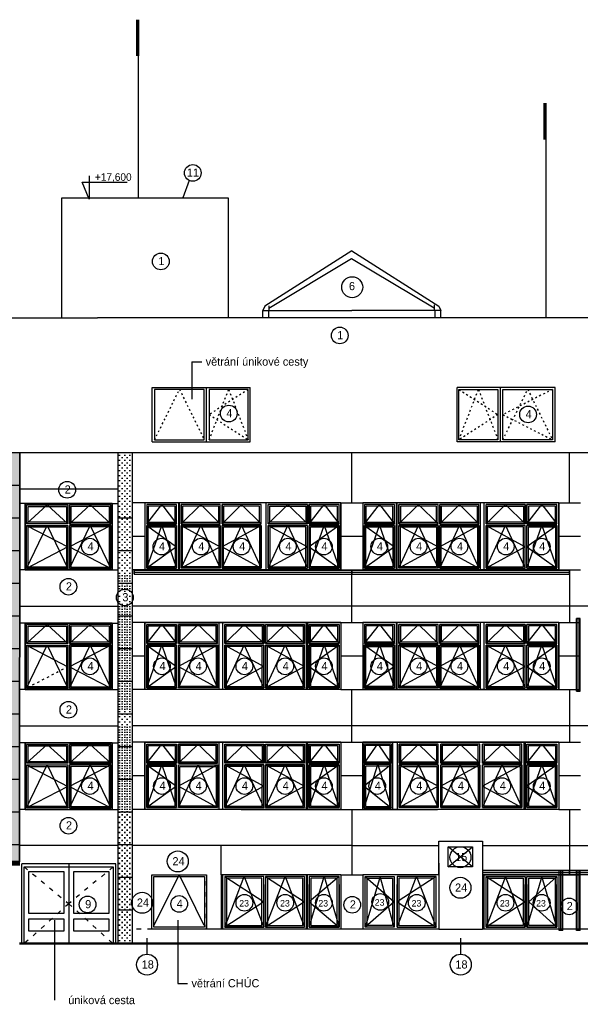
# Model space of a CAD drawing. Header units: millimetres. Extents: x 434746 to 672760, y -61647 to 206428.
# Tile 23 of 24: x 629973 to 645417, y 127683 to 154823. Entities that reach past the tile are written whole.
import ezdxf

# ---------------------------------------------------------------- set-up
doc = ezdxf.new("R2010")
doc.units = ezdxf.units.MM
doc.linetypes.add('ACAD_ISO03W100', pattern=[30, 12, -18])
doc.linetypes.add('SOLID', pattern=[1, 0.5, 0.5])
doc.layers.add('E-uzemneni_vnejsi', color=240, linetype='Continuous', lineweight=30)
doc.layers.add('pohledy', color=1, linetype='Continuous')
doc.layers.add('stav', color=7, linetype='Continuous')
doc.styles.add('SPIRITTXTSTYLE1', font='ROMAN')
pattern_1 = [(45, (17754.56, -198920.75), (-70.71068, 70.71068), [0, -100])]

# ---------------------------------------------------------------- blocks, each defined once
blk = doc.blocks.new('4641E483-26C3-486A-BDDB375')
at = {"color": 7, "linetype": 'SOLID'}
for p, q in [((22.8, 4.362), (23.1, 4.362)), ((23.1, 4.362), (25.2, 4.362)), ((25.2, 4.362), (28.5, 4.362)), ((28.5, 4.362), (28.8, 4.362))]:
    blk.add_line(p, q, dxfattribs=at)
blk = doc.blocks.new('62868DEC-3D38-4F4A-8493376')
at = {"color": 7, "linetype": 'SOLID'}
for p, q in [((22.8, 4.422), (22.8, 4.422)), ((22.8, 4.422), (22.8, 4.302)), ((22.8, 4.302), (22.8, 4.422)), ((22.8, 4.422), (28.8, 4.422)), ((22.8, 4.422), (28.8, 4.422)), ((22.8, 4.417), (22.8, 4.417)), ((22.8, 4.417), (22.8, 4.307)), ((22.8, 4.307), (22.8, 4.417)), ((22.8, 4.417), (28.8, 4.417)), ((22.8, 4.417), (28.8, 4.417)), ((28.8, 4.422), (28.8, 4.422)), ((28.8, 4.422), (28.8, 4.302)), ((28.8, 4.302), (28.8, 4.422)), ((28.8, 4.417), (28.8, 4.417)), ((28.8, 4.417), (28.8, 4.307)), ((28.8, 4.307), (28.8, 4.417)), ((22.8, 4.307), (22.8, 4.307)), ((22.8, 4.307), (28.8, 4.307)), ((22.8, 4.307), (28.8, 4.307)), ((22.8, 4.302), (22.8, 4.302)), ((22.8, 4.302), (28.8, 4.302)), ((22.8, 4.302), (28.8, 4.302)), ((28.8, 4.307), (28.8, 4.307)), ((28.8, 4.302), (28.8, 4.302))]:
    blk.add_line(p, q, dxfattribs=at)
blk = doc.blocks.new('D73A37A2-206B-425B-8FB5395')
at = {"color": 7, "linetype": 'SOLID'}
for p, q in [((15.6, 4.362), (15.9, 4.362)), ((15.9, 4.362), (19.2, 4.362)), ((19.2, 4.362), (22.5, 4.362)), ((22.5, 4.362), (22.8, 4.362))]:
    blk.add_line(p, q, dxfattribs=at)
blk = doc.blocks.new('C58A4355-C0B5-41C0-896F396')
at = {"color": 7, "linetype": 'SOLID'}
for p, q in [((15.6, 4.422), (15.6, 4.422)), ((15.6, 4.422), (15.6, 4.302)), ((15.6, 4.302), (15.6, 4.422)), ((15.6, 4.422), (22.8, 4.422)), ((15.6, 4.422), (22.8, 4.422)), ((15.6, 4.415), (15.6, 4.415)), ((15.6, 4.415), (15.6, 4.308)), ((15.6, 4.308), (15.6, 4.415)), ((15.6, 4.415), (22.8, 4.415)), ((15.6, 4.415), (22.8, 4.415)), ((22.8, 4.422), (22.8, 4.422)), ((22.8, 4.422), (22.8, 4.302)), ((22.8, 4.302), (22.8, 4.422)), ((22.8, 4.415), (22.8, 4.415)), ((22.8, 4.415), (22.8, 4.308)), ((22.8, 4.308), (22.8, 4.415)), ((15.6, 4.308), (15.6, 4.308)), ((15.6, 4.308), (22.8, 4.308)), ((15.6, 4.308), (22.8, 4.308)), ((15.6, 4.302), (15.6, 4.302)), ((15.6, 4.302), (22.8, 4.302)), ((15.6, 4.302), (22.8, 4.302)), ((22.8, 4.308), (22.8, 4.308)), ((22.8, 4.302), (22.8, 4.302))]:
    blk.add_line(p, q, dxfattribs=at)
blk = doc.blocks.new('B4D61B65-774C-4D9B-96F3346')
at = {"color": 7, "linetype": 'SOLID'}
for p, q in [((3.8, 6.362), (3.9, 6.362)), ((3.9, 6.362), (3.8, 6.362)), ((3.8, 6.362), (3.8, 6.362)), ((3.8, 4.362), (3.8, 6.362)), ((3.8, 4.362), (3.8, 6.362)), ((3.804, 6.362), (3.896, 6.362)), ((3.896, 6.362), (3.804, 6.362)), ((3.804, 6.362), (3.804, 6.362)), ((3.804, 4.362), (3.804, 6.362)), ((3.804, 4.362), (3.804, 6.362)), ((3.896, 6.362), (3.896, 6.362)), ((3.896, 4.362), (3.896, 6.362)), ((3.896, 4.362), (3.896, 6.362)), ((3.9, 6.362), (3.9, 6.362)), ((3.9, 4.362), (3.9, 6.362)), ((3.9, 4.362), (3.9, 6.362)), ((3.8, 4.362), (3.9, 4.362)), ((3.9, 4.362), (3.8, 4.362)), ((3.8, 4.362), (3.8, 4.362)), ((3.804, 4.362), (3.896, 4.362)), ((3.896, 4.362), (3.804, 4.362)), ((3.804, 4.362), (3.804, 4.362)), ((3.896, 4.362), (3.896, 4.362)), ((3.9, 4.362), (3.9, 4.362))]:
    blk.add_line(p, q, dxfattribs=at)
blk = doc.blocks.new('ujkuk')
at = {"color": 7, "linetype": 'SOLID'}
for p, q in [((101734, 49307), (101834, 49307)), ((101834, 49307), (101734, 49307)), ((101734, 49307), (101734, 49307)), ((101734, 47657), (101734, 49307)), ((101734, 47657), (101734, 49307)), ((101738, 49307), (101830, 49307)), ((101830, 49307), (101738, 49307)), ((101738, 49307), (101738, 49307)), ((101738, 47657), (101738, 49307)), ((101738, 47657), (101738, 49307)), ((101784, 47657), (101784, 49307)), ((101830, 49307), (101830, 49307)), ((101830, 47657), (101830, 49307)), ((101830, 47657), (101830, 49307)), ((101834, 49307), (101834, 49307)), ((101834, 47657), (101834, 49307)), ((101834, 47657), (101834, 49307))]:
    blk.add_line(p, q, dxfattribs=at)
at = {"layer": 'stav', "color": 7}
blk.add_line((101834, 47657), (101734, 47657), dxfattribs=at)
blk = doc.blocks.new('A$C4D0F5495')
at = {"layer": 'stav'}
h = blk.add_hatch(dxfattribs=at)
h.set_pattern_fill('OMITKA', color=8, scale=100, style=0)
h.set_pattern_definition(pattern_1)
h.paths.add_polyline_path([(46114, 13655), (35613, 13655), (35613, 5473), (39514, 5473), (39514, 3273), (35614, 3275), (35614, 2373), (46106, 2374)])
h = blk.add_hatch(dxfattribs=at)
h.set_pattern_fill('OMITKA', color=8, scale=100, style=0)
h.set_pattern_definition(pattern_1)
h.paths.add_polyline_path([(49213, 13655), (48813, 13655), (48813, 12755), (49213, 12755)])
h.paths.add_polyline_path([(49213, 12755), (48813, 12755), (48813, 11855), (49213, 11855)])
h.paths.add_polyline_path([(49213, 11855), (48813, 11855), (48813, 10955), (49213, 10955)])
h.paths.add_polyline_path([(49213, 10955), (48813, 10955), (48813, 10055), (49213, 10055)])
h.paths.add_polyline_path([(49213, 10055), (48813, 10055), (48813, 9781, -0.583749), (49213, 9769)])
h.paths.add_polyline_path([(49213, 9555, -0.583749), (48813, 9543), (48813, 9155), (49213, 9155)])
h.paths.add_polyline_path([(49213, 9155), (48813, 9155), (48813, 8255), (49213, 8255)])
h.paths.add_polyline_path([(49213, 8255), (48813, 8255), (48813, 7355), (49213, 7355)])
h.paths.add_polyline_path([(49213, 7355), (48813, 7355), (48813, 6455), (49213, 6455)])
h.paths.add_polyline_path([(49213, 6455), (48813, 6455), (48813, 5555), (49213, 5555)])
h.paths.add_polyline_path([(49213, 5555), (48813, 5555), (48813, 4655), (49213, 4655)])
h.paths.add_polyline_path([(49213, 4655), (48813, 4655), (48813, 3755), (49213, 3755)])
h = blk.add_hatch(dxfattribs=at)
h.set_pattern_fill('OMITKA', color=8, scale=100, style=0)
h.set_pattern_definition([(45, (17754.56, -202250.5), (-70.71068, 70.71068), [0, -100])])
h.paths.add_polyline_path([(49213, 10325), (48813, 10325), (48813, 9425), (49213, 9425)])
h.paths.add_polyline_path([(49213, 9425), (48813, 9425), (48813, 8525), (49213, 8525)])
h.paths.add_polyline_path([(49213, 8525), (48813, 8525), (48813, 7625), (49213, 7625)])
h.paths.add_polyline_path([(49213, 7625), (48813, 7625), (48813, 6725), (49213, 6725)])
h.paths.add_polyline_path([(49213, 6725), (48813, 6725), (48813, 6452, -0.583749), (49213, 6439)])
h.paths.add_polyline_path([(49213, 6226, -0.583749), (48813, 6213), (48813, 5825), (49213, 5825)])
h.paths.add_polyline_path([(49213, 5825), (48813, 5825), (48813, 4925), (49213, 4925)])
h.paths.add_polyline_path([(49213, 4925), (48813, 4925), (48813, 4025), (49213, 4025)])
h.paths.add_polyline_path([(49213, 4025), (48813, 4025), (48813, 3125), (49213, 3125)])
h.paths.add_polyline_path([(49213, 3125), (48813, 3125), (48813, 2225), (49213, 2225)])
h.paths.add_polyline_path([(49213, 2225), (48813, 2225), (48813, 1325), (49213, 1325)])
h.paths.add_polyline_path([(49213, 1325), (48813, 1325), (48813, 425), (49213, 425)])
h = blk.add_hatch(dxfattribs=at)
h.set_pattern_fill('OMITKA', color=8, scale=100, style=0)
h.set_pattern_definition([(45, (17754.56, -248221.57), (-70.71068, 70.71068), [0, -100])])
h.paths.add_polyline_path([(49213, 3755), (48813, 3755), (48813, 2855), (49213, 2855)])
h.paths.add_polyline_path([(49213, 2855), (48813, 2855), (48813, 1955), (49213, 1955)])
h.paths.add_polyline_path([(49213, 1955), (48813, 1955), (48813, 1055), (49213, 1055), (49213, 1158, -0.080502), (49199, 1249, -0.080502), (49213, 1340)])
h.paths.add_polyline_path([(49213, 1055), (48813, 1055), (48813, 123), (49213, 123)])
at = {"color": 7, "linetype": 'SOLID'}
for p, q in [((61503, 7083), (61503, 9083)), ((57649, 2083), (57663, 2083)), ((58863, 2143), (61263, 2143)), ((58863, 2143), (61263, 2143)), ((58863, 2138), (61263, 2138)), ((58863, 2138), (61263, 2138)), ((58863, 2083), (60949, 2083)), ((58863, 2028), (61263, 2028)), ((58863, 2028), (61263, 2028)), ((58863, 2023), (61263, 2023)), ((58863, 2023), (61263, 2023)), ((60949, 2083), (61249, 2083)), ((61263, 2143), (61263, 2143)), ((61263, 2143), (61263, 2023)), ((61263, 2023), (61263, 2143)), ((61263, 2138), (61263, 2138)), ((61263, 2138), (61263, 2028)), ((61263, 2028), (61263, 2138)), ((61263, 2028), (61263, 2028)), ((61263, 2023), (61263, 2023))]:
    blk.add_line(p, q, dxfattribs=at)
at = {"layer": 'pohledy', "color": 2, "linetype": 'Continuous', "ltscale": 2000}
for centre, radius in [((50883, 21366), 230), ((50002, 18927), 230), ((55274, 18216), 289), ((54930, 16886), 230), ((51874, 14734), 230), ((60118, 14709), 230), ((47421, 12632), 230), ((48050, 11066), 230), ((50020, 11066), 230), ((51103, 11066), 230), ((52228, 11066), 230), ((53503, 11066), 230), ((54495, 11066), 230), ((56020, 11066), 230), ((57103, 11066), 230), ((58228, 11066), 230), ((59503, 11066), 230), ((60495, 11066), 230), ((47454, 9960), 230), ((49010, 9662), 230), ((48050, 7766), 230), ((50032, 7766), 230), ((51028, 7766), 230), ((52303, 7766), 230), ((53428, 7766), 230), ((54495, 7766), 230), ((56020, 7766), 230), ((57103, 7766), 230), ((58228, 7766), 230), ((59503, 7766), 230), ((60495, 7766), 230), ((47454, 6568), 230), ((48050, 4466), 230), ((50032, 4466), 230), ((51028, 4466), 230), ((52303, 4466), 230), ((53428, 4466), 230), ((54495, 4466), 230), ((55964, 4466), 230), ((57108, 4466), 230), ((58253, 4466), 230), ((59408, 4465), 230), ((60495, 4466), 230), ((47456, 3373), 230), ((58256, 2504), 289), ((50469, 2389), 289), ((58255, 1662), 289), ((47985, 1202), 230), ((49487, 1249), 289), ((50508, 1216), 230), ((52303, 1249), 230), ((53428, 1249), 230), ((54495, 1249), 230), ((55276, 1194), 230), ((56048, 1271), 230), ((57051, 1249), 230), ((59496, 1249), 230), ((60494, 1249), 230), ((61253, 1149), 230), ((49622, -457), 289), ((58264, -457), 289)]:
    blk.add_circle(centre, radius, dxfattribs=at)
at = {"layer": 'stav'}
for p, q in [((48023, 21283), (48023, 20645)), ((48023, 20645), (47830, 21111)), ((47830, 21111), (49075, 21111)), ((47263, 20673), (47263, 17373)), ((51863, 20673), (47263, 20673)), ((51863, 17373), (51863, 20673)), ((43163, 17373), (48258, 17373)), ((48558, 17373), (48258, 17373)), ((62390, 17373), (48558, 17373)), ((52563, 17373), (51863, 17373)), ((52813, 17573), (55263, 17573)), ((52813, 17373), (52813, 17573)), ((52972, 17573), (52972, 17373)), ((57713, 17573), (55263, 17573)), ((57555, 17573), (57555, 17373)), ((57713, 17373), (57713, 17573)), ((61663, 17373), (59163, 17373)), ((49760, 15455), (52460, 15455)), ((49760, 13955), (49760, 15455)), ((51260, 13955), (51260, 15455)), ((52460, 13955), (52460, 15455)), ((58163, 13955), (58163, 15455)), ((60863, 15455), (58163, 15455)), ((59363, 13955), (59363, 15455)), ((60863, 13955), (60863, 15455)), ((49760, 13955), (52460, 13955)), ((60863, 13955), (58163, 13955)), ((74913, 13655), (39514, 13655)), ((46114, 13655), (46106, 2374))]:
    blk.add_line(p, q, dxfattribs=at)
at = {"layer": 'stav', "color": 7}
for p, q in [((50786, 21158), (50608, 20679)), ((55263, 19218), (52863, 17693)), ((52977, 17640), (55251, 19004)), ((55251, 19004), (57530, 17650)), ((55263, 19218), (57663, 17693)), ((52863, 17693), (52813, 17573)), ((52977, 17707), (52977, 17573)), ((57530, 17727), (57530, 17573)), ((57663, 17693), (57713, 17573)), ((50860, 16161), (51132, 16161)), ((50860, 16161), (50860, 15127)), ((50438, 11698), (50438, 12223)), ((50488, 12273), (50488, 10423)), ((50513, 11698), (50513, 12273)), ((50563, 11698), (50563, 12223)), ((51638, 11698), (51638, 12223)), ((51688, 11698), (51688, 12223)), ((52763, 11698), (52763, 12223)), ((52903, 10423), (52903, 12273)), ((52963, 11698), (52963, 12223)), ((54038, 11698), (54038, 12223)), ((54088, 11698), (54088, 12223)), ((56438, 11698), (56438, 12223)), ((56488, 12273), (56488, 10423)), ((56513, 11698), (56513, 12273)), ((56563, 11698), (56563, 12223)), ((57638, 11698), (57638, 12223)), ((57688, 11698), (57688, 12223)), ((58763, 11698), (58763, 12223)), ((58813, 10423), (58813, 12273)), ((58913, 10423), (58913, 12273)), ((58963, 11698), (58963, 12223)), ((60038, 11698), (60038, 12223)), ((60088, 11698), (60088, 12223)), ((50438, 11698), (49613, 11698)), ((50513, 10423), (50513, 11698)), ((54038, 11698), (52963, 11698)), ((54913, 11698), (54088, 11698)), ((56438, 11698), (55613, 11698)), ((56513, 10423), (56513, 11698)), ((60038, 11698), (58963, 11698)), ((60913, 11698), (60088, 11698)), ((50438, 11648), (49613, 11648)), ((50438, 10473), (50438, 11648)), ((50563, 10473), (50563, 11648)), ((51638, 11648), (50563, 11648)), ((51638, 10473), (51638, 11648)), ((51688, 10473), (51688, 11648)), ((52763, 11648), (51688, 11648)), ((52763, 10473), (52763, 11648)), ((52963, 10473), (52963, 11648)), ((54038, 11648), (52963, 11648)), ((54038, 10473), (54038, 11648)), ((54088, 10473), (54088, 11648)), ((54913, 11648), (54088, 11648)), ((56438, 11648), (55613, 11648)), ((56438, 10473), (56438, 11648)), ((56563, 10473), (56563, 11648)), ((57638, 11648), (56563, 11648)), ((57638, 10473), (57638, 11648)), ((57688, 10473), (57688, 11648)), ((58763, 11648), (57688, 11648)), ((58763, 10473), (58763, 11648)), ((58963, 10473), (58963, 11648)), ((60038, 11648), (58963, 11648)), ((60038, 10473), (60038, 11648)), ((60088, 10473), (60088, 11648)), ((60913, 11648), (60088, 11648)), ((51613, 7123), (51613, 8973)), ((51713, 7123), (51713, 8973)), ((54013, 8398), (54013, 8973)), ((54038, 8973), (54038, 7123)), ((56488, 8973), (56488, 7123)), ((56513, 8398), (56513, 8973)), ((58813, 7123), (58813, 8973)), ((58913, 7123), (58913, 8973)), ((50438, 8398), (50438, 8923)), ((50488, 8398), (50488, 8923)), ((51563, 8398), (51563, 8923)), ((51763, 8398), (51763, 8923)), ((52838, 8398), (52838, 8923)), ((52888, 8398), (52888, 8923)), ((53963, 8398), (53963, 8923)), ((54088, 8398), (54088, 8923)), ((56438, 8398), (56438, 8923)), ((56563, 8398), (56563, 8923)), ((57638, 8398), (57638, 8923)), ((57688, 8398), (57688, 8923)), ((58763, 8398), (58763, 8923)), ((58963, 8398), (58963, 8923)), ((60038, 8398), (60038, 8923)), ((60088, 8398), (60088, 8923)), ((49613, 8398), (50438, 8398)), ((49613, 8348), (50438, 8348)), ((50438, 7173), (50438, 8348)), ((50488, 8398), (51563, 8398)), ((50488, 7173), (50488, 8348)), ((50488, 8348), (51563, 8348)), ((51563, 7173), (51563, 8348)), ((51763, 7173), (51763, 8348)), ((51763, 8348), (52838, 8348)), ((52838, 7173), (52838, 8348)), ((52888, 7173), (52888, 8348)), ((52888, 8348), (53963, 8348)), ((53963, 7173), (53963, 8348)), ((54013, 7123), (54013, 8398)), ((54088, 8398), (54913, 8398)), ((54088, 7173), (54088, 8348)), ((54088, 8348), (54913, 8348)), ((56438, 8398), (55613, 8398)), ((56438, 8348), (55613, 8348)), ((56438, 7173), (56438, 8348)), ((56513, 7123), (56513, 8398)), ((56563, 7173), (56563, 8348)), ((57638, 8348), (56563, 8348)), ((57638, 7173), (57638, 8348)), ((57688, 7173), (57688, 8348)), ((58763, 8348), (57688, 8348)), ((58763, 7173), (58763, 8348)), ((60038, 8398), (58963, 8398)), ((58963, 7173), (58963, 8348)), ((60038, 8348), (58963, 8348)), ((60038, 7173), (60038, 8348)), ((60913, 8398), (60088, 8398)), ((60088, 7173), (60088, 8348)), ((60913, 8348), (60088, 8348)), ((50438, 5098), (50438, 5623)), ((50488, 5098), (50488, 5623)), ((51563, 5098), (51563, 5623)), ((51613, 3823), (51613, 5673)), ((51713, 3823), (51713, 5673)), ((51763, 5098), (51763, 5623)), ((52838, 5098), (52838, 5623)), ((52888, 5098), (52888, 5623)), ((53963, 5098), (53963, 5623)), ((54013, 5098), (54013, 5673)), ((54038, 5673), (54038, 3823)), ((54088, 5098), (54088, 5623)), ((56393, 3823), (56393, 5673)), ((56518, 3823), (56518, 5673)), ((56518, 5098), (56518, 5673)), ((56568, 5098), (56568, 5623)), ((57643, 5098), (57643, 5623)), ((57714, 5098), (57714, 5623)), ((58789, 5098), (58789, 5623)), ((58868, 5098), (58868, 5623)), ((59943, 5098), (59943, 5623)), ((60013, 5673), (60013, 3823)), ((60013, 3823), (60013, 5673)), ((60013, 5098), (60013, 5673)), ((60013, 3823), (60013, 5673)), ((60013, 5098), (60013, 5673)), ((60038, 5673), (60038, 3823)), ((60088, 5098), (60088, 5623)), ((49613, 5098), (50438, 5098)), ((49613, 5048), (50438, 5048)), ((50438, 3873), (50438, 5048)), ((50488, 5098), (51563, 5098)), ((50488, 3873), (50488, 5048)), ((50488, 5048), (51563, 5048)), ((51563, 3873), (51563, 5048)), ((51763, 3873), (51763, 5048)), ((51763, 5048), (52838, 5048)), ((52838, 3873), (52838, 5048)), ((52888, 3873), (52888, 5048)), ((52888, 5048), (53963, 5048)), ((53963, 3873), (53963, 5048)), ((54013, 3823), (54013, 5098)), ((54088, 5098), (54913, 5098)), ((54088, 3873), (54088, 5048)), ((54088, 5048), (54913, 5048)), ((56518, 3823), (56518, 5098)), ((56568, 3873), (56568, 5048)), ((57643, 5048), (56568, 5048)), ((57643, 3873), (57643, 5048)), ((57714, 3873), (57714, 5048)), ((58789, 5048), (57714, 5048)), ((58789, 3873), (58789, 5048)), ((58868, 3873), (58868, 5048)), ((59943, 5048), (58868, 5048)), ((59943, 3873), (59943, 5048)), ((60013, 3823), (60013, 5098)), ((60088, 5098), (60913, 5098)), ((60088, 3873), (60088, 5048)), ((60088, 5048), (60913, 5048)), ((51663, 2823), (49213, 2823)), ((51663, 2023), (51663, 2823)), ((57663, 2023), (57663, 2948)), ((57663, 2948), (58863, 2948)), ((57918, 2237), (58588, 2795)), ((58588, 2237), (57918, 2795)), ((58863, 2948), (58863, 2023)), ((46164, 2323), (46164, 845)), ((48764, 2323), (46169, 2323)), ((47464, 2323), (47464, 123)), ((48764, 123), (48764, 2323)), ((57663, 2344), (57663, 1979)), ((58863, 2311), (58863, 1977)), ((51663, 2023), (51663, 523)), ((51713, 523), (51713, 2023)), ((54013, 523), (54013, 2023)), ((54038, 523), (54038, 2023)), ((57663, 2023), (57663, 523)), ((58863, 2023), (58863, 523)), ((58913, 523), (58913, 2023)), ((52838, 573), (52838, 1748)), ((52888, 573), (52888, 1748)), ((53963, 573), (53963, 1748)), ((54088, 573), (54088, 1748)), ((56511, 573), (56511, 1748)), ((57586, 573), (57586, 1748)), ((58913, 523), (58913, 1798)), ((58963, 573), (58963, 1748)), ((58963, 573), (58963, 1748)), ((60038, 573), (60038, 1748)), ((60088, 573), (60088, 1748)), ((60913, 573), (60913, 1748)), ((46164, 845), (46164, 123)), ((47072, 773), (47072, -1438)), ((50468, 773), (50468, -975)), ((49622, -168), (49622, 276)), ((51663, 523), (51256, 523)), ((52903, 523), (51663, 523)), ((54963, 523), (52903, 523)), ((57663, 523), (54963, 523)), ((57663, 523), (58863, 523)), ((58264, -168), (58264, 276)), ((60963, 523), (58863, 523)), ((68163, 523), (60963, 523)), ((50468, -975), (50740, -975))]:
    blk.add_line(p, q, dxfattribs=at)
at = {"layer": 'stav', "color": 7, "linetype": 'ACAD_ISO03W100', "ltscale": 4}
for p, q in [((49831, 14010), (50515, 15399)), ((50515, 15399), (51199, 14010)), ((51334, 14010), (51871, 15399)), ((52408, 15399), (51334, 14704)), ((51871, 15399), (52408, 14010)), ((58215, 15399), (59289, 14704)), ((58215, 14010), (58752, 15399)), ((58752, 15399), (59289, 14010)), ((59425, 14010), (60109, 15399)), ((60793, 15399), (59425, 14704)), ((60109, 15399), (60793, 14010)), ((51334, 14704), (52408, 14010)), ((59289, 14704), (58215, 14010)), ((59425, 14704), (60793, 14010))]:
    blk.add_line(p, q, dxfattribs=at)
at = {"layer": 'stav', "color": 5}
for p, q in [((48813, 13655), (48813, 123)), ((49213, 13655), (49213, 123)), ((55263, 12273), (55263, 13655)), ((61263, 12273), (61263, 13655)), ((46114, 12655), (48813, 12655)), ((46264, 12255), (46114, 12255)), ((48664, 12255), (46264, 12255)), ((46264, 12255), (46264, 10423)), ((48664, 12255), (48813, 12255)), ((48664, 10423), (48664, 12255)), ((49563, 12273), (49213, 12273)), ((54963, 12273), (49563, 12273)), ((49563, 12273), (49563, 10423)), ((54963, 12273), (54963, 10423)), ((54963, 12273), (55563, 12273)), ((60963, 12273), (55563, 12273)), ((55563, 12273), (55563, 10423)), ((60963, 12273), (60963, 10423)), ((60963, 12273), (61563, 12273)), ((49563, 11348), (49213, 11348)), ((55563, 11348), (54963, 11348)), ((61563, 11348), (60963, 11348)), ((46264, 10423), (46114, 10423)), ((46264, 10423), (48664, 10423)), ((48664, 10423), (48813, 10423)), ((49563, 10423), (49213, 10423)), ((54963, 10423), (49563, 10423)), ((54963, 10423), (55563, 10423)), ((55263, 8973), (55263, 10423)), ((60963, 10423), (55563, 10423)), ((60963, 10423), (61563, 10423)), ((61263, 10423), (61263, 8973)), ((46114, 9423), (48813, 9423)), ((54963, 9423), (49213, 9423)), ((60963, 9423), (54963, 9423)), ((68163, 9423), (60963, 9423)), ((49563, 8973), (49213, 8973)), ((54963, 8973), (49563, 8973)), ((49563, 8973), (49563, 7123)), ((54963, 8973), (54963, 7123)), ((54963, 8973), (55563, 8973)), ((60963, 8973), (55563, 8973)), ((55563, 8973), (55563, 7123)), ((60963, 8973), (60963, 7123)), ((60963, 8973), (61563, 8973)), ((46264, 8955), (46114, 8955)), ((48664, 8955), (46264, 8955)), ((48664, 8955), (46264, 8955)), ((46264, 8955), (46264, 7123)), ((48664, 8955), (46264, 8955)), ((48664, 8955), (48813, 8955)), ((48664, 7123), (48664, 8955)), ((49563, 8048), (49213, 8048)), ((55563, 8048), (54963, 8048)), ((61563, 8048), (60963, 8048)), ((46264, 7123), (46114, 7123)), ((46264, 7123), (48664, 7123)), ((48664, 7123), (48813, 7123)), ((49563, 7123), (49213, 7123)), ((54963, 7123), (49563, 7123)), ((54963, 7123), (55563, 7123)), ((55263, 5673), (55263, 7123)), ((60963, 7123), (55563, 7123)), ((60963, 7123), (61563, 7123)), ((61263, 7123), (61263, 5673)), ((46114, 6123), (48813, 6123)), ((54963, 6123), (49213, 6123)), ((60963, 6123), (54963, 6123)), ((68163, 6123), (60963, 6123)), ((46264, 5655), (46114, 5655)), ((48664, 5655), (46264, 5655)), ((46264, 5655), (46264, 3823)), ((48664, 5655), (48813, 5655)), ((48664, 3823), (48664, 5655)), ((49563, 5673), (49213, 5673)), ((49563, 5673), (49563, 3823)), ((52903, 5673), (49563, 5673)), ((54963, 5673), (52903, 5673)), ((54963, 5673), (54963, 3824)), ((54963, 5673), (55563, 5673)), ((60963, 5673), (55563, 5673)), ((55563, 5673), (55563, 3824)), ((60963, 5673), (55563, 5673)), ((55563, 5673), (55563, 3823)), ((60963, 5673), (55563, 5673)), ((60963, 5673), (55563, 5673)), ((60963, 5673), (55563, 5673)), ((60963, 5673), (55563, 5673)), ((55563, 5673), (55563, 3823)), ((55563, 5673), (55563, 3823)), ((55563, 5673), (55563, 3823)), ((55563, 5673), (55563, 3823)), ((60963, 5673), (60963, 3823)), ((60963, 5673), (61563, 5673)), ((60963, 5673), (60963, 3823)), ((60963, 5673), (60963, 3823)), ((60963, 5673), (60963, 3823)), ((60963, 5673), (60963, 3823)), ((60963, 5673), (60963, 3823)), ((49563, 4748), (49213, 4748)), ((55563, 4748), (54963, 4748)), ((61563, 4748), (60963, 4748)), ((46264, 3823), (46114, 3823)), ((46264, 3823), (48664, 3823)), ((48664, 3823), (48813, 3823)), ((49563, 3823), (49213, 3823)), ((52213, 3823), (49563, 3823)), ((52213, 3823), (54963, 3824)), ((54963, 3824), (55563, 3824)), ((55263, 3824), (55263, 2028)), ((55563, 3824), (57623, 3824)), ((60963, 3823), (55563, 3823)), ((60963, 3823), (55563, 3823)), ((60963, 3823), (55563, 3823)), ((60963, 3823), (55563, 3823)), ((60963, 3823), (55563, 3823)), ((58313, 3823), (57623, 3823)), ((60963, 3823), (58313, 3823)), ((60963, 3823), (61563, 3823)), ((61263, 3823), (61263, 3273)), ((61263, 3273), (61263, 2023)), ((48813, 2823), (46106, 2825)), ((55263, 2823), (51663, 2823)), ((55263, 2823), (57663, 2823)), ((58863, 2823), (74513, 2823)), ((52903, 2023), (51663, 2023)), ((54963, 2023), (52903, 2023)), ((54963, 2023), (54963, 523)), ((54963, 2023), (54963, 523)), ((54963, 2023), (55563, 2023)), ((57663, 2023), (55563, 2023)), ((55563, 2023), (55563, 523)), ((55563, 2023), (55563, 1273)), ((55563, 2023), (55563, 1273)), ((55563, 2023), (55563, 523)), ((60963, 2023), (58863, 2023)), ((60963, 2023), (60963, 523)), ((61263, 2023), (60963, 2023)), ((60963, 2023), (60963, 1273)), ((60963, 2023), (60963, 1273)), ((61263, 2023), (61563, 2023)), ((55563, 1273), (55563, 523)), ((55563, 1273), (55563, 1223)), ((55563, 1223), (55563, 523)), ((60963, 1273), (60963, 1223)), ((60963, 1273), (60963, 523)), ((60963, 1223), (60963, 523))]:
    blk.add_line(p, q, dxfattribs=at)
at = {"layer": 'stav', "color": 8}
for p, q in [((39514, 12755), (46114, 12755)), ((39514, 11855), (46114, 11855)), ((48813, 11855), (49213, 11855)), ((39514, 10955), (46114, 10955)), ((48813, 10955), (49213, 10955)), ((39514, 10055), (46114, 10055)), ((48813, 10055), (49213, 10055)), ((39514, 9155), (46114, 9155)), ((48813, 9155), (49213, 9155)), ((39514, 8255), (46114, 8255)), ((48813, 8255), (49213, 8255)), ((39514, 7355), (46114, 7355)), ((48813, 7355), (49213, 7355)), ((39514, 6455), (46114, 6455)), ((48813, 6455), (49213, 6455)), ((42580, 5555), (46114, 5555)), ((48813, 5555), (49213, 5555)), ((42580, 4655), (46114, 4655)), ((48813, 4655), (49213, 4655)), ((42580, 3755), (46114, 3755)), ((48813, 3755), (49213, 3755)), ((42264, 2855), (46114, 2855)), ((48813, 2855), (49213, 2855)), ((48813, 1955), (49213, 1955)), ((48813, 1055), (49213, 1055))]:
    blk.add_line(p, q, dxfattribs=at)
at = {"layer": 'stav', "linetype": 'ACAD_ISO03W100', "ltscale": 500}
for p, q in [((46874, 12215), (46304, 11698)), ((47444, 11698), (46874, 12215)), ((47484, 11698), (48054, 12215)), ((48054, 12215), (48624, 11698)), ((49613, 11698), (50026, 12223)), ((50026, 12223), (50438, 11698)), ((50563, 11698), (51101, 12223)), ((51101, 12223), (51638, 11698)), ((51688, 11698), (52226, 12223)), ((52226, 12223), (52763, 11698)), ((52963, 11698), (53501, 12223)), ((53501, 12223), (54038, 11698)), ((54088, 11698), (54501, 12223)), ((54501, 12223), (54913, 11698)), ((55613, 11698), (56026, 12223)), ((56026, 12223), (56438, 11698)), ((56563, 11698), (57101, 12223)), ((57101, 12223), (57638, 11698)), ((57688, 11698), (58226, 12223)), ((58226, 12223), (58763, 11698)), ((58963, 11698), (59501, 12223)), ((59501, 12223), (60038, 11698)), ((60088, 11698), (60501, 12223)), ((60501, 12223), (60913, 11698)), ((46304, 10463), (46874, 11648)), ((46304, 11648), (47444, 11056)), ((46874, 11648), (47444, 10463)), ((47484, 10463), (48054, 11648)), ((48624, 11648), (47484, 11056)), ((48054, 11648), (48624, 10463)), ((49613, 11648), (50438, 11061)), ((49613, 10473), (50026, 11648)), ((50026, 11648), (50438, 10473)), ((50563, 11648), (51638, 11061)), ((50563, 10473), (51101, 11648)), ((51101, 11648), (51638, 10473)), ((51688, 10473), (52226, 11648)), ((52763, 11648), (51688, 11061)), ((52226, 11648), (52763, 10473)), ((52963, 11648), (54038, 11061)), ((52963, 10473), (53501, 11648)), ((53501, 11648), (54038, 10473)), ((54088, 10473), (54501, 11648)), ((54913, 11648), (54088, 11061)), ((54501, 11648), (54913, 10473)), ((55613, 11648), (56438, 11061)), ((55613, 10473), (56026, 11648)), ((56026, 11648), (56438, 10473)), ((56563, 11648), (57638, 11061)), ((56563, 10473), (57101, 11648)), ((57101, 11648), (57638, 10473)), ((57688, 10473), (58226, 11648)), ((58763, 11648), (57688, 11061)), ((58226, 11648), (58763, 10473)), ((58963, 11648), (60038, 11061)), ((58963, 10473), (59501, 11648)), ((59501, 11648), (60038, 10473)), ((60088, 10473), (60501, 11648)), ((60913, 11648), (60088, 11061)), ((60501, 11648), (60913, 10473)), ((47444, 11056), (46304, 10463)), ((47484, 11056), (48624, 10463)), ((50438, 11061), (49613, 10473)), ((51638, 11061), (50563, 10473)), ((51688, 11061), (52763, 10473)), ((54038, 11061), (52963, 10473)), ((54088, 11061), (54913, 10473)), ((56438, 11061), (55613, 10473)), ((57638, 11061), (56563, 10473)), ((57688, 11061), (58763, 10473)), ((60038, 11061), (58963, 10473)), ((60088, 11061), (60913, 10473)), ((46874, 8915), (46304, 8398)), ((47444, 8398), (46874, 8915)), ((47484, 8398), (48054, 8915)), ((48054, 8915), (48624, 8398)), ((49613, 8398), (50026, 8923)), ((50026, 8923), (50438, 8398)), ((50488, 8398), (51026, 8923)), ((51026, 8923), (51563, 8398)), ((51763, 8398), (52301, 8923)), ((52301, 8923), (52838, 8398)), ((52888, 8398), (53426, 8923)), ((53426, 8923), (53963, 8398)), ((54088, 8398), (54501, 8923)), ((54501, 8923), (54913, 8398)), ((55613, 8398), (56026, 8923)), ((56026, 8923), (56438, 8398)), ((56563, 8398), (57101, 8923)), ((57101, 8923), (57638, 8398)), ((57688, 8398), (58226, 8923)), ((58226, 8923), (58763, 8398)), ((58963, 8398), (59501, 8923)), ((59501, 8923), (60038, 8398)), ((60088, 8398), (60501, 8923)), ((60501, 8923), (60913, 8398)), ((46304, 7163), (46874, 8348)), ((46304, 8348), (47444, 7756)), ((46874, 8348), (47444, 7163)), ((47484, 7163), (48054, 8348)), ((48624, 8348), (47484, 7756)), ((48054, 8348), (48624, 7163)), ((49613, 8348), (50438, 7761)), ((49613, 7173), (50026, 8348)), ((50026, 8348), (50438, 7173)), ((50488, 7173), (51026, 8348)), ((51563, 8348), (50488, 7761)), ((51026, 8348), (51563, 7173)), ((51763, 8348), (52838, 7761)), ((51763, 7173), (52301, 8348)), ((52301, 8348), (52838, 7173)), ((52888, 8348), (53963, 7761)), ((52888, 7173), (53426, 8348)), ((53426, 8348), (53963, 7173)), ((54088, 7173), (54501, 8348)), ((54913, 8348), (54088, 7761)), ((54501, 8348), (54913, 7173)), ((55613, 8348), (56438, 7761)), ((55613, 7173), (56026, 8348)), ((56026, 8348), (56438, 7173)), ((56563, 8348), (57638, 7761)), ((56563, 7173), (57101, 8348)), ((57101, 8348), (57638, 7173)), ((57688, 7173), (58226, 8348)), ((58763, 8348), (57688, 7761)), ((58226, 8348), (58763, 7173)), ((58963, 8348), (60038, 7761)), ((58963, 7173), (59501, 8348)), ((59501, 8348), (60038, 7173)), ((60088, 7173), (60501, 8348)), ((60913, 8348), (60088, 7761)), ((60501, 8348), (60913, 7173)), ((47484, 7756), (48624, 7163)), ((50438, 7761), (49613, 7173)), ((50488, 7761), (51563, 7173)), ((52838, 7761), (51763, 7173)), ((53963, 7761), (52888, 7173)), ((54088, 7761), (54913, 7173)), ((56438, 7761), (55613, 7173)), ((57638, 7761), (56563, 7173)), ((57688, 7761), (58763, 7173)), ((60038, 7761), (58963, 7173)), ((60088, 7761), (60913, 7173)), ((46874, 5615), (46304, 5098)), ((47444, 5098), (46874, 5615)), ((47484, 5098), (48054, 5615)), ((48054, 5615), (48624, 5098)), ((49613, 5098), (50026, 5623)), ((50026, 5623), (50438, 5098)), ((50488, 5098), (51026, 5623)), ((51026, 5623), (51563, 5098)), ((51763, 5098), (52301, 5623)), ((52301, 5623), (52838, 5098)), ((52888, 5098), (53426, 5623)), ((53426, 5623), (53963, 5098)), ((54088, 5098), (54501, 5623)), ((54501, 5623), (54913, 5098)), ((55603, 5088), (55976, 5633)), ((55976, 5633), (56348, 5088)), ((56568, 5098), (57105, 5623)), ((57105, 5623), (57643, 5098)), ((57714, 5098), (58251, 5623)), ((58251, 5623), (58789, 5098)), ((58868, 5098), (59405, 5623)), ((59405, 5623), (59943, 5098)), ((60088, 5098), (60501, 5623)), ((60501, 5623), (60913, 5098)), ((46304, 3863), (46874, 5048)), ((46304, 5048), (47444, 4456)), ((46874, 5048), (47444, 3863)), ((47484, 3863), (48054, 5048)), ((48624, 5048), (47484, 4456)), ((48054, 5048), (48624, 3863)), ((49613, 5048), (50438, 4461)), ((49613, 3873), (50026, 5048)), ((50026, 5048), (50438, 3873)), ((50488, 3873), (51026, 5048)), ((51563, 5048), (50488, 4461)), ((51026, 5048), (51563, 3873)), ((51763, 5048), (52838, 4461)), ((51763, 3873), (52301, 5048)), ((52301, 5048), (52838, 3873)), ((52888, 5048), (53963, 4461)), ((52888, 3873), (53426, 5048)), ((53426, 5048), (53963, 3873)), ((54088, 3873), (54501, 5048)), ((54913, 5048), (54088, 4461)), ((54501, 5048), (54913, 3873)), ((56348, 5058), (55603, 4461)), ((55603, 3863), (55976, 5058)), ((55976, 5058), (56348, 3863)), ((56568, 3873), (57105, 5048)), ((56568, 5048), (57643, 4461)), ((57105, 5048), (57643, 3873)), ((57714, 3873), (58251, 5048)), ((58789, 5048), (57714, 4461)), ((58251, 5048), (58789, 3873)), ((58868, 3873), (59405, 5048)), ((59943, 5048), (58868, 4460)), ((59405, 5048), (59943, 3873)), ((60088, 3873), (60501, 5048)), ((60913, 5048), (60088, 4461)), ((60501, 5048), (60913, 3873)), ((47444, 4456), (46304, 3863)), ((47484, 4456), (48624, 3863)), ((50438, 4461), (49613, 3873)), ((50488, 4461), (51563, 3873)), ((52838, 4461), (51763, 3873)), ((53963, 4461), (52888, 3873)), ((54088, 4461), (54913, 3873)), ((55603, 4461), (56348, 3863)), ((57643, 4461), (56568, 3873)), ((57714, 4461), (58789, 3873)), ((58868, 4460), (59943, 3873)), ((60088, 4461), (60913, 3873)), ((49822, 634), (50506, 2023)), ((50506, 2023), (51190, 634)), ((51763, 573), (52301, 1973)), ((51763, 1973), (52838, 1273)), ((52301, 1973), (52838, 573)), ((52888, 573), (53426, 1973)), ((52888, 1973), (53963, 1273)), ((53426, 1973), (53963, 573)), ((54088, 573), (54501, 1973)), ((54913, 1973), (54088, 1273)), ((54501, 1973), (54913, 573)), ((56044, 1973), (55632, 573)), ((55632, 1973), (56432, 1273)), ((56432, 573), (56044, 1973)), ((56511, 573), (57049, 1973)), ((57586, 1973), (56511, 1273)), ((57049, 1973), (57586, 573)), ((59501, 1973), (58963, 573)), ((58963, 1973), (60038, 1273)), ((60038, 573), (59501, 1973)), ((60501, 1973), (60088, 573)), ((60913, 1973), (60138, 1273)), ((60913, 573), (60501, 1973)), ((52838, 1273), (51763, 573)), ((53963, 1273), (52888, 573)), ((54088, 1273), (54913, 573)), ((56432, 1273), (55632, 573)), ((56511, 1273), (57586, 573)), ((60038, 1273), (58963, 573)), ((60138, 1273), (60913, 573))]:
    blk.add_line(p, q, dxfattribs=at)
at = {"layer": 'stav', "linetype": 'ACAD_ISO03W100', "ltscale": 5}
blk.add_line((47444, 7756), (46304, 7163), dxfattribs=at)
at = {"layer": 'stav', "color": 1, "lineweight": 50}
for p, q in [((32111, 2373), (46114, 2373)), ((32111, 2363), (46114, 2363)), ((32111, 2353), (46114, 2353)), ((32111, 2343), (46114, 2343)), ((32111, 2333), (46114, 2333)), ((32111, 2323), (46114, 2323)), ((32111, 2313), (46114, 2313)), ((32111, 2303), (46114, 2303)), ((71913, 123), (46106, 123))]:
    blk.add_line(p, q, dxfattribs=at)
at = {"layer": 'stav', "linetype": 'ACAD_ISO03W100', "ltscale": 10}
for p, q in [((46239, 2236), (47464, 1223)), ((48686, 2236), (47464, 1223)), ((49756, 523), (49756, 2023)), ((49756, 2023), (51256, 2023)), ((51256, 523), (51256, 2023)), ((47464, 1223), (46239, 123)), ((47464, 1223), (48686, 123)), ((49756, 523), (49213, 523)), ((51256, 523), (49756, 523))]:
    blk.add_line(p, q, dxfattribs=at)
at = {"layer": 'stav'}
for points in [[(49831, 14010), (51199, 14010), (51199, 15399), (49831, 15399)], [(51334, 14010), (52408, 14010), (52408, 15399), (51334, 15399)], [(59289, 14010), (58215, 14010), (58215, 15399), (59289, 15399)], [(60793, 14010), (59425, 14010), (59425, 15399), (60793, 15399)]]:
    blk.add_lwpolyline(points, close=True, dxfattribs=at)
at = {"layer": 'stav', "color": 7}
for points in [[(46114, 13655), (35613, 13655), (35613, 5473), (39514, 5473), (39514, 3273), (35614, 3275), (35614, 2373), (46106, 2374), (46114, 13655)], [(50438, 12223), (49613, 12223), (49613, 11698)], [(52763, 12223), (51688, 12223)], [(54038, 12223), (52963, 12223)], [(54913, 11698), (54913, 12223), (54088, 12223)], [(56438, 12223), (55613, 12223), (55613, 11698)], [(58763, 12223), (57688, 12223)], [(60038, 12223), (58963, 12223)], [(60913, 11698), (60913, 12223), (60088, 12223)], [(49613, 11648), (49613, 10473), (50438, 10473)], [(54088, 10473), (54913, 10473), (54913, 11648)], [(55613, 11648), (55613, 10473), (56438, 10473)], [(60088, 10473), (60913, 10473), (60913, 11648)], [(51688, 10473), (52763, 10473)], [(52963, 10473), (54038, 10473)], [(57688, 10473), (58763, 10473)], [(58963, 10473), (60038, 10473)], [(49613, 8398), (49613, 8923), (50438, 8923)], [(50488, 8923), (51563, 8923)], [(51763, 8923), (52838, 8923)], [(54088, 8923), (54913, 8923), (54913, 8398)], [(56438, 8923), (55613, 8923), (55613, 8398)], [(58763, 8923), (57688, 8923)], [(60038, 8923), (58963, 8923)], [(60913, 8398), (60913, 8923), (60088, 8923)], [(50438, 7173), (49613, 7173), (49613, 8348)], [(54913, 8348), (54913, 7173), (54088, 7173)], [(55613, 8348), (55613, 7173), (56438, 7173)], [(60088, 7173), (60913, 7173), (60913, 8348)], [(51563, 7173), (50488, 7173)], [(52838, 7173), (51763, 7173)], [(57688, 7173), (58763, 7173)], [(58963, 7173), (60038, 7173)], [(49613, 5098), (49613, 5623), (50438, 5623)], [(50488, 5623), (51563, 5623)], [(51763, 5623), (52838, 5623)], [(54088, 5623), (54913, 5623), (54913, 5098)], [(58789, 5623), (57714, 5623)], [(59943, 5623), (58868, 5623)], [(60088, 5623), (60913, 5623), (60913, 5098)], [(50438, 3873), (49613, 3873), (49613, 5048)], [(54913, 5048), (54913, 3873), (54088, 3873)], [(60913, 5048), (60913, 3873), (60088, 3873)], [(51563, 3873), (50488, 3873)], [(52838, 3873), (51763, 3873)], [(57714, 3873), (58789, 3873)], [(58868, 3873), (59943, 3873)], [(54913, 1748), (54913, 573), (54088, 573)], [(60088, 573), (60913, 573), (60913, 1748)], [(60088, 1748), (60088, 573), (60913, 573)], [(52838, 573), (51763, 573)], [(58963, 573), (60038, 573)], [(58963, 573), (60038, 573)]]:
    blk.add_lwpolyline(points, dxfattribs=at)
for points in [[(46264, 12255), (48664, 12255), (48664, 10423), (46264, 10423)], [(46304, 12215), (47444, 12215), (47444, 11698), (46304, 11698)], [(48624, 12215), (47484, 12215), (47484, 11698), (48624, 11698)], [(54963, 12273), (49563, 12273), (49563, 10423), (54963, 10423)], [(50438, 12223), (49613, 12223), (49613, 11698), (50438, 11698)], [(51638, 12223), (50563, 12223), (50563, 11698), (51638, 11698)], [(52763, 12223), (51688, 12223), (51688, 11698), (52763, 11698)], [(52963, 12223), (54038, 12223), (54038, 11698), (52963, 11698)], [(54913, 12223), (54088, 12223), (54088, 11698), (54913, 11698)], [(60963, 12273), (55563, 12273), (55563, 10423), (60963, 10423)], [(56438, 12223), (55613, 12223), (55613, 11698), (56438, 11698)], [(57638, 12223), (56563, 12223), (56563, 11698), (57638, 11698)], [(58763, 12223), (57688, 12223), (57688, 11698), (58763, 11698)], [(58963, 12223), (60038, 12223), (60038, 11698), (58963, 11698)], [(60913, 12223), (60088, 12223), (60088, 11698), (60913, 11698)], [(46344, 12175), (47404, 12175), (47404, 11738), (46344, 11738)], [(48584, 12175), (47524, 12175), (47524, 11738), (48584, 11738)], [(50398, 12183), (49653, 12183), (49653, 11738), (50398, 11738)], [(51598, 12183), (50603, 12183), (50603, 11738), (51598, 11738)], [(52723, 12183), (51728, 12183), (51728, 11738), (52723, 11738)], [(53003, 12183), (53998, 12183), (53998, 11738), (53003, 11738)], [(54873, 12183), (54128, 12183), (54128, 11738), (54873, 11738)], [(56398, 12183), (55653, 12183), (55653, 11738), (56398, 11738)], [(57598, 12183), (56603, 12183), (56603, 11738), (57598, 11738)], [(58723, 12183), (57728, 12183), (57728, 11738), (58723, 11738)], [(59003, 12183), (59998, 12183), (59998, 11738), (59003, 11738)], [(60873, 12183), (60128, 12183), (60128, 11738), (60873, 11738)], [(47444, 10463), (46304, 10463), (46304, 11648), (47444, 11648)], [(47404, 10503), (46344, 10503), (46344, 11608), (47404, 11608)], [(48624, 11648), (47484, 11648), (47484, 10463), (48624, 10463)], [(48584, 11608), (47524, 11608), (47524, 10503), (48584, 10503)], [(49613, 11648), (50438, 11648), (50438, 10473), (49613, 10473)], [(49653, 11608), (50398, 11608), (50398, 10513), (49653, 10513)], [(50563, 11648), (51638, 11648), (51638, 10473), (50563, 10473)], [(50603, 11608), (51598, 11608), (51598, 10513), (50603, 10513)], [(51688, 11648), (52763, 11648), (52763, 10473), (51688, 10473)], [(51728, 11608), (52723, 11608), (52723, 10513), (51728, 10513)], [(54038, 11648), (52963, 11648), (52963, 10473), (54038, 10473)], [(53998, 11608), (53003, 11608), (53003, 10513), (53998, 10513)], [(54088, 11648), (54913, 11648), (54913, 10473), (54088, 10473)], [(54128, 11608), (54873, 11608), (54873, 10513), (54128, 10513)], [(55613, 11648), (56438, 11648), (56438, 10473), (55613, 10473)], [(55653, 11608), (56398, 11608), (56398, 10513), (55653, 10513)], [(56563, 11648), (57638, 11648), (57638, 10473), (56563, 10473)], [(56603, 11608), (57598, 11608), (57598, 10513), (56603, 10513)], [(57688, 11648), (58763, 11648), (58763, 10473), (57688, 10473)], [(57728, 11608), (58723, 11608), (58723, 10513), (57728, 10513)], [(60038, 11648), (58963, 11648), (58963, 10473), (60038, 10473)], [(59998, 11608), (59003, 11608), (59003, 10513), (59998, 10513)], [(60088, 11648), (60913, 11648), (60913, 10473), (60088, 10473)], [(60128, 11608), (60873, 11608), (60873, 10513), (60128, 10513)], [(49563, 8973), (54963, 8973), (54963, 7123), (49563, 7123)], [(60963, 8973), (55563, 8973), (55563, 7123), (60963, 7123)], [(46264, 8955), (48664, 8955), (48664, 7123), (46264, 7123)], [(46304, 8915), (47444, 8915), (47444, 8398), (46304, 8398)], [(46344, 8875), (47404, 8875), (47404, 8438), (46344, 8438)], [(48624, 8915), (47484, 8915), (47484, 8398), (48624, 8398)], [(48584, 8875), (47524, 8875), (47524, 8438), (48584, 8438)], [(49613, 8923), (50438, 8923), (50438, 8398), (49613, 8398)], [(49653, 8883), (50398, 8883), (50398, 8438), (49653, 8438)], [(51563, 8923), (50488, 8923), (50488, 8398), (51563, 8398)], [(51523, 8883), (50528, 8883), (50528, 8438), (51523, 8438)], [(51763, 8923), (52838, 8923), (52838, 8398), (51763, 8398)], [(51803, 8883), (52798, 8883), (52798, 8438), (51803, 8438)], [(52888, 8923), (53963, 8923), (53963, 8398), (52888, 8398)], [(52928, 8883), (53923, 8883), (53923, 8438), (52928, 8438)], [(54088, 8923), (54913, 8923), (54913, 8398), (54088, 8398)], [(54128, 8883), (54873, 8883), (54873, 8438), (54128, 8438)], [(56438, 8923), (55613, 8923), (55613, 8398), (56438, 8398)], [(56398, 8883), (55653, 8883), (55653, 8438), (56398, 8438)], [(57638, 8923), (56563, 8923), (56563, 8398), (57638, 8398)], [(57598, 8883), (56603, 8883), (56603, 8438), (57598, 8438)], [(58763, 8923), (57688, 8923), (57688, 8398), (58763, 8398)], [(58723, 8883), (57728, 8883), (57728, 8438), (58723, 8438)], [(58963, 8923), (60038, 8923), (60038, 8398), (58963, 8398)], [(59003, 8883), (59998, 8883), (59998, 8438), (59003, 8438)], [(60913, 8923), (60088, 8923), (60088, 8398), (60913, 8398)], [(60873, 8883), (60128, 8883), (60128, 8438), (60873, 8438)], [(47444, 7163), (46304, 7163), (46304, 8348), (47444, 8348)], [(47404, 7203), (46344, 7203), (46344, 8308), (47404, 8308)], [(48624, 8348), (47484, 8348), (47484, 7163), (48624, 7163)], [(48584, 8308), (47524, 8308), (47524, 7203), (48584, 7203)], [(50438, 8348), (49613, 8348), (49613, 7173), (50438, 7173)], [(50398, 8308), (49653, 8308), (49653, 7213), (50398, 7213)], [(50488, 8348), (51563, 8348), (51563, 7173), (50488, 7173)], [(50528, 8308), (51523, 8308), (51523, 7213), (50528, 7213)], [(52838, 8348), (51763, 8348), (51763, 7173), (52838, 7173)], [(52798, 8308), (51803, 8308), (51803, 7213), (52798, 7213)], [(53963, 8348), (52888, 8348), (52888, 7173), (53963, 7173)], [(53923, 8308), (52928, 8308), (52928, 7213), (53923, 7213)], [(54913, 8348), (54088, 8348), (54088, 7173), (54913, 7173)], [(54873, 8308), (54128, 8308), (54128, 7213), (54873, 7213)], [(55613, 8348), (56438, 8348), (56438, 7173), (55613, 7173)], [(55653, 8308), (56398, 8308), (56398, 7213), (55653, 7213)], [(56563, 8348), (57638, 8348), (57638, 7173), (56563, 7173)], [(56603, 8308), (57598, 8308), (57598, 7213), (56603, 7213)], [(57688, 8348), (58763, 8348), (58763, 7173), (57688, 7173)], [(57728, 8308), (58723, 8308), (58723, 7213), (57728, 7213)], [(60038, 8348), (58963, 8348), (58963, 7173), (60038, 7173)], [(59998, 8308), (59003, 8308), (59003, 7213), (59998, 7213)], [(60088, 8348), (60913, 8348), (60913, 7173), (60088, 7173)], [(60128, 8308), (60873, 8308), (60873, 7213), (60128, 7213)], [(46264, 5655), (48664, 5655), (48664, 3823), (46264, 3823)], [(46304, 5615), (47444, 5615), (47444, 5098), (46304, 5098)], [(46344, 5575), (47404, 5575), (47404, 5138), (46344, 5138)], [(48624, 5615), (47484, 5615), (47484, 5098), (48624, 5098)], [(48584, 5575), (47524, 5575), (47524, 5138), (48584, 5138)], [(49563, 5673), (54963, 5673), (54963, 3823), (49563, 3823)], [(49613, 5623), (50438, 5623), (50438, 5098), (49613, 5098)], [(49653, 5583), (50398, 5583), (50398, 5138), (49653, 5138)], [(51563, 5623), (50488, 5623), (50488, 5098), (51563, 5098)], [(51523, 5583), (50528, 5583), (50528, 5138), (51523, 5138)], [(51763, 5623), (52838, 5623), (52838, 5098), (51763, 5098)], [(51803, 5583), (52798, 5583), (52798, 5138), (51803, 5138)], [(52888, 5623), (53963, 5623), (53963, 5098), (52888, 5098)], [(52928, 5583), (53923, 5583), (53923, 5138), (52928, 5138)], [(54088, 5623), (54913, 5623), (54913, 5098), (54088, 5098)], [(54128, 5583), (54873, 5583), (54873, 5138), (54128, 5138)], [(55563, 5673), (60963, 5673), (60963, 3823), (55563, 3823)], [(55603, 5633), (56348, 5633), (56348, 5088), (55603, 5088)], [(55643, 5593), (56308, 5593), (56308, 5128), (55643, 5128)], [(57643, 5623), (56568, 5623), (56568, 5098), (57643, 5098)], [(57603, 5583), (56608, 5583), (56608, 5138), (57603, 5138)], [(58789, 5623), (57714, 5623), (57714, 5098), (58789, 5098)], [(58749, 5583), (57754, 5583), (57754, 5138), (58749, 5138)], [(59943, 5623), (58868, 5623), (58868, 5098), (59943, 5098)], [(59903, 5583), (58908, 5583), (58908, 5138), (59903, 5138)], [(60088, 5623), (60913, 5623), (60913, 5098), (60088, 5098)], [(60128, 5583), (60873, 5583), (60873, 5138), (60128, 5138)], [(47444, 3863), (46304, 3863), (46304, 5048), (47444, 5048)], [(47404, 3903), (46344, 3903), (46344, 5008), (47404, 5008)], [(48624, 5048), (47484, 5048), (47484, 3863), (48624, 3863)], [(48584, 5008), (47524, 5008), (47524, 3903), (48584, 3903)], [(50438, 5048), (49613, 5048), (49613, 3873), (50438, 3873)], [(50398, 5008), (49653, 5008), (49653, 3913), (50398, 3913)], [(50488, 5048), (51563, 5048), (51563, 3873), (50488, 3873)], [(50528, 5008), (51523, 5008), (51523, 3913), (50528, 3913)], [(52838, 5048), (51763, 5048), (51763, 3873), (52838, 3873)], [(52798, 5008), (51803, 5008), (51803, 3913), (52798, 3913)], [(53963, 5048), (52888, 5048), (52888, 3873), (53963, 3873)], [(53923, 5008), (52928, 5008), (52928, 3913), (53923, 3913)], [(54913, 5048), (54088, 5048), (54088, 3873), (54913, 3873)], [(54873, 5008), (54128, 5008), (54128, 3913), (54873, 3913)], [(56348, 5058), (55603, 5058), (55603, 3863), (56348, 3863)], [(56308, 5018), (55643, 5018), (55643, 3903), (56308, 3903)], [(56568, 5048), (57643, 5048), (57643, 3873), (56568, 3873)], [(56608, 5008), (57603, 5008), (57603, 3913), (56608, 3913)], [(57714, 5048), (58789, 5048), (58789, 3873), (57714, 3873)], [(57754, 5008), (58749, 5008), (58749, 3913), (57754, 3913)], [(58868, 5048), (59943, 5048), (59943, 3873), (58868, 3873)], [(58908, 5008), (59903, 5008), (59903, 3913), (58908, 3913)], [(60913, 5048), (60088, 5048), (60088, 3873), (60913, 3873)], [(60873, 5008), (60128, 5008), (60128, 3913), (60873, 3913)], [(57918, 2795), (58588, 2795), (58588, 2237), (57918, 2237)], [(46239, 2236), (48686, 2236), (48686, 123), (46239, 123)], [(46361, 2114), (47327, 2114), (47327, 950), (46361, 950)], [(47603, 2114), (48569, 2114), (48569, 950), (47603, 950)], [(49756, 2023), (51256, 2023), (51256, 523), (49756, 523)], [(49806, 1973), (51206, 1973), (51206, 573), (49806, 573)], [(51763, 573), (52838, 573), (52838, 1973), (51763, 1973)], [(51813, 623), (52788, 623), (52788, 1923), (51813, 1923)], [(52888, 573), (53963, 573), (53963, 1973), (52888, 1973)], [(52938, 623), (53913, 623), (53913, 1923), (52938, 1923)], [(54913, 1973), (54088, 1973), (54088, 573), (54913, 573)], [(54863, 1923), (54138, 1923), (54138, 623), (54863, 623)], [(56432, 573), (55632, 573), (55632, 1973), (56432, 1973)], [(56382, 623), (55682, 623), (55682, 1923), (56382, 1923)], [(56511, 573), (57586, 573), (57586, 1973), (56511, 1973)], [(56561, 623), (57536, 623), (57536, 1923), (56561, 1923)], [(60038, 573), (58963, 573), (58963, 1973), (60038, 1973)], [(59988, 623), (59013, 623), (59013, 1923), (59988, 1923)], [(60088, 1973), (60913, 1973), (60913, 573), (60088, 573)], [(60138, 1923), (60863, 1923), (60863, 623), (60138, 623)], [(46361, 808), (47327, 808), (47327, 467), (46361, 467)], [(47603, 808), (48569, 808), (48569, 467), (47603, 467)]]:
    blk.add_lwpolyline(points, close=True, dxfattribs=at)
at = {"xscale": 1000, "yscale": 1000, "zscale": 1000}
for name, p in [('4641E483-26C3-486A-BDDB375', (26449, 6002)), ('62868DEC-3D38-4F4A-8493376', (26463, 6002)), ('4641E483-26C3-486A-BDDB375', (32449, 6002)), ('62868DEC-3D38-4F4A-8493376', (32463, 6002)), ('B4D61B65-774C-4D9B-96F3346', (57653, 2722)), ('C58A4355-C0B5-41C0-896F396', (45663, -2278)), ('D73A37A2-206B-425B-8FB5395', (45663, -2278))]:
    blk.add_blockref(name, p, dxfattribs=at)
at = {"layer": 'stav', "color": 7}
for p in [(-40761, -47173), (-40281, -47173)]:
    blk.add_blockref('ujkuk', p, dxfattribs=at)
at = {"layer": 'pohledy', "color": 2, "linetype": 'Continuous', "ltscale": 2000, "style": 'SPIRITTXTSTYLE1'}
for s, height, p in [('11', 225, (50720, 21263)), ('1', 225, (49934, 18824)), ('6', 225, (55184, 18135)), ('1', 225, (54863, 16782)), ('větrání únikové cesty', 225, (51238, 16053)), ('4', 225, (51807, 14631)), ('4', 225, (60051, 14606)), ('2', 225, (47353, 12529)), ('4', 225, (47983, 10963)), ('4', 225, (49952, 10963)), ('4', 225, (51035, 10963)), ('4', 225, (52160, 10963)), ('4', 225, (53435, 10963)), ('4', 225, (54427, 10963)), ('4', 225, (55952, 10963)), ('4', 225, (57035, 10963)), ('4', 225, (58160, 10963)), ('4', 225, (59435, 10963)), ('4', 225, (60427, 10963)), ('2', 225, (47386, 9857)), ('3', 225, (48942, 9559)), ('4', 225, (47983, 7663)), ('4', 225, (49965, 7663)), ('4', 225, (50960, 7663)), ('4', 225, (52235, 7663)), ('4', 225, (53360, 7663)), ('4', 225, (54427, 7663)), ('4', 225, (55952, 7663)), ('4', 225, (57035, 7663)), ('4', 225, (58160, 7663)), ('4', 225, (59435, 7663)), ('4', 225, (60427, 7663)), ('2', 225, (47386, 6464)), ('4', 225, (47983, 4363)), ('4', 225, (49965, 4363)), ('4', 225, (50960, 4363)), ('4', 225, (52235, 4363)), ('4', 225, (53360, 4363)), ('4', 225, (54427, 4363)), ('4', 225, (55896, 4363)), ('4', 225, (57040, 4363)), ('4', 225, (58185, 4363)), ('4', 225, (59340, 4362)), ('4', 225, (60427, 4363)), ('2', 225, (47388, 3270)), ('24', 225, (50322, 2281)), ('15', 225, (58110, 2397)), ('24', 225, (58108, 1555)), ('24', 225, (49341, 1142)), ('9', 225, (47917, 1098)), ('4', 225, (50440, 1113)), ('23', 180, (52162, 1145)), ('23', 180, (53287, 1145)), ('23', 180, (54342, 1145)), ('2', 225, (55208, 1091)), ('23', 180, (55895, 1168)), ('23', 180, (56910, 1145)), ('23', 180, (59343, 1145)), ('23', 180, (60341, 1145)), ('2', 225, (61185, 1046)), ('18', 225, (49475, -564)), ('18', 225, (58117, -564)), ('větrání CHÚC', 225, (50846, -1082)), ('úniková cesta', 225, (47450, -1546))]:
    blk.add_text(s, height=height, dxfattribs=at).set_placement(p)
at = {"layer": 'stav'}
blk.add_text('+17,600', height=207.5, dxfattribs=at).set_placement((48186, 21149))

msp = doc.modelspace()

# ---------------------------------------------------------------- linework, layer by layer
at = {"layer": 'E-uzemneni_vnejsi', "color": 5, "lineweight": 70}
for points in [[(633225, 153823), (633225, 154823)], [(644451, 151523), (644451, 152523)]]:
    msp.add_lwpolyline(points, dxfattribs=at)
at = {"layer": 'E-uzemneni_vnejsi', "color": 0}
for points in [[(633250, 149906), (633250, 153906)], [(644477, 146606), (644477, 151606)]]:
    msp.add_lwpolyline(points, dxfattribs=at)

# ---------------------------------------------------------------- block references
msp.add_blockref('A$C4D0F5495', (583859, 129233))

doc.saveas('drawing.dxf')
